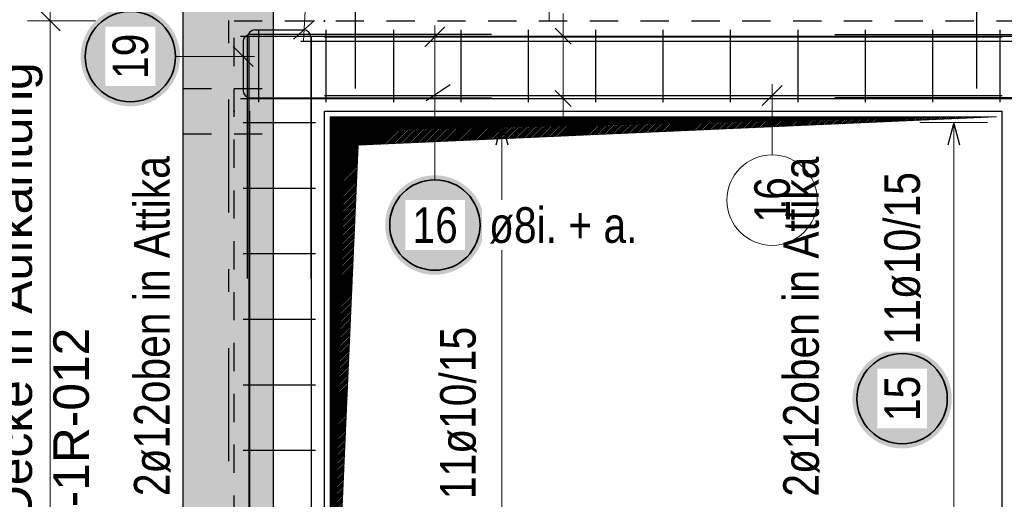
# Model space of a CAD drawing. Header units: millimetres. Extents: x 0 to 61.4, y -43.3 to 42.
# Tile 8 of 21: x 3.4 to 7.8, y 8.9 to 11. Entities that reach past the tile are written whole.
import ezdxf

# ---------------------------------------------------------------- set-up
doc = ezdxf.new("R2010")
doc.units = ezdxf.units.MM
doc.linetypes.add('DASHDOTX2', pattern=[2, 1, -0.5, 0, -0.5])
doc.linetypes.add('HIDDEN', pattern=[0.375, 0.25, -0.125])
for name, color, linetype, lineweight in [('Achsen', 7, 'Continuous', 20), ('Geschnittene Kanten', 7, 'Continuous', 20), ('Schraffuren', 7, 'Continuous', 20)]:
    doc.layers.add(name, color=color, linetype=linetype, lineweight=lineweight)
doc.styles.add('Arial', font='arial.ttf')
doc.styles.add('Arial Narrow', font='ARIALN.TTF')

msp = doc.modelspace()

# ---------------------------------------------------------------- hatches: boundary and pattern name
at = {"lineweight": 25, "true_color": 0xffffff}
for points in [[(4.125, 10.809), (4.1248, 10.8167), (4.1244, 10.8244), (4.1238, 10.832), (4.1228, 10.8396), (4.1216, 10.8472), (4.1202, 10.8548), (4.1184, 10.8622), (4.1164, 10.8697), (4.1142, 10.877), (4.1117, 10.8843), (4.1089, 10.8914), (4.1059, 10.8985), (4.1027, 10.9055), (4.0992, 10.9123), (4.0955, 10.919), (4.0915, 10.9256), (4.0873, 10.932), (4.0829, 10.9383), (4.0783, 10.9445), (4.0735, 10.9504), (4.0685, 10.9562), (4.0632, 10.9618), (4.0578, 10.9673), (4.0522, 10.9725), (4.0464, 10.9775), (4.0404, 10.9824), (4.0343, 10.987), (4.028, 10.9914), (4.0215, 10.9956), (4.015, 10.9995), (4.0082, 11.0033), (4.0014, 11.0067), (3.9944, 11.01), (3.9874, 11.013), (3.9802, 11.0157), (3.9729, 11.0182), (3.9656, 11.0205), (3.9582, 11.0225), (3.9507, 11.0242), (3.9432, 11.0257), (3.9356, 11.0269), (3.928, 11.0278), (3.9203, 11.0285), (3.9126, 11.0289), (3.905, 11.029), (3.8973, 11.0289), (3.8896, 11.0285), (3.882, 11.0278), (3.8743, 11.0269), (3.8668, 11.0257), (3.8592, 11.0242), (3.8517, 11.0225), (3.8443, 11.0205), (3.837, 11.0182), (3.8297, 11.0157), (3.8225, 11.013), (3.8155, 11.01), (3.8085, 11.0067), (3.8017, 11.0033), (3.795, 10.9995), (3.7884, 10.9956), (3.7819, 10.9914), (3.7756, 10.987), (3.7695, 10.9824), (3.7635, 10.9775), (3.7578, 10.9725), (3.7521, 10.9673), (3.7467, 10.9618), (3.7415, 10.9562), (3.7364, 10.9504), (3.7316, 10.9445), (3.727, 10.9383), (3.7226, 10.932), (3.7184, 10.9256), (3.7144, 10.919), (3.7107, 10.9123), (3.7072, 10.9055), (3.704, 10.8985), (3.701, 10.8914), (3.6982, 10.8843), (3.6957, 10.877), (3.6935, 10.8697), (3.6915, 10.8622), (3.6898, 10.8548), (3.6883, 10.8472), (3.6871, 10.8396), (3.6862, 10.832), (3.6855, 10.8244), (3.6851, 10.8167), (3.685, 10.809), (3.6851, 10.8013), (3.6855, 10.7937), (3.6862, 10.786), (3.6871, 10.7784), (3.6883, 10.7708), (3.6898, 10.7633), (3.6915, 10.7558), (3.6935, 10.7484), (3.6957, 10.741), (3.6982, 10.7338), (3.701, 10.7266), (3.704, 10.7195), (3.7072, 10.7126), (3.7107, 10.7057), (3.7144, 10.699), (3.7184, 10.6924), (3.7226, 10.686), (3.727, 10.6797), (3.7316, 10.6736), (3.7364, 10.6676), (3.7415, 10.6618), (3.7467, 10.6562), (3.7521, 10.6508), (3.7578, 10.6455), (3.7635, 10.6405), (3.7695, 10.6357), (3.7756, 10.631), (3.7819, 10.6266), (3.7884, 10.6224), (3.795, 10.6185), (3.8017, 10.6148), (3.8085, 10.6113), (3.8155, 10.608), (3.8225, 10.605), (3.8297, 10.6023), (3.837, 10.5998), (3.8443, 10.5975), (3.8517, 10.5955), (3.8592, 10.5938), (3.8668, 10.5924), (3.8743, 10.5912), (3.882, 10.5902), (3.8896, 10.5895), (3.8973, 10.5891), (3.905, 10.589), (3.9126, 10.5891), (3.9203, 10.5895), (3.928, 10.5902), (3.9356, 10.5912), (3.9432, 10.5924), (3.9507, 10.5938), (3.9582, 10.5955), (3.9656, 10.5975), (3.9729, 10.5998), (3.9802, 10.6023), (3.9874, 10.605), (3.9944, 10.608), (4.0014, 10.6113), (4.0082, 10.6148), (4.015, 10.6185), (4.0215, 10.6224), (4.028, 10.6266), (4.0343, 10.631), (4.0404, 10.6357), (4.0464, 10.6405), (4.0522, 10.6455), (4.0578, 10.6508), (4.0632, 10.6562), (4.0685, 10.6618), (4.0735, 10.6676), (4.0783, 10.6736), (4.0829, 10.6797), (4.0873, 10.686), (4.0915, 10.6924), (4.0955, 10.699), (4.0992, 10.7057), (4.1027, 10.7126), (4.1059, 10.7195), (4.1089, 10.7266), (4.1117, 10.7338), (4.1142, 10.741), (4.1164, 10.7484), (4.1184, 10.7558), (4.1202, 10.7633), (4.1216, 10.7708), (4.1228, 10.7784), (4.1238, 10.786), (4.1244, 10.7937)], [(5.4729, 10.0638), (5.4728, 10.0714), (5.4724, 10.0791), (5.4717, 10.0867), (5.4708, 10.0944), (5.4696, 10.102), (5.4681, 10.1095), (5.4664, 10.117), (5.4644, 10.1244), (5.4622, 10.1317), (5.4597, 10.139), (5.4569, 10.1462), (5.4539, 10.1532), (5.4507, 10.1602), (5.4472, 10.167), (5.4435, 10.1738), (5.4395, 10.1803), (5.4353, 10.1868), (5.4309, 10.1931), (5.4263, 10.1992), (5.4215, 10.2052), (5.4164, 10.211), (5.4112, 10.2166), (5.4058, 10.222), (5.4002, 10.2272), (5.3944, 10.2323), (5.3884, 10.2371), (5.3823, 10.2417), (5.376, 10.2461), (5.3695, 10.2503), (5.3629, 10.2543), (5.3562, 10.258), (5.3494, 10.2615), (5.3424, 10.2647), (5.3354, 10.2677), (5.3282, 10.2705), (5.3209, 10.273), (5.3136, 10.2752), (5.3062, 10.2772), (5.2987, 10.2789), (5.2912, 10.2804), (5.2836, 10.2816), (5.2759, 10.2825), (5.2683, 10.2832), (5.2606, 10.2836), (5.2529, 10.2838), (5.2453, 10.2836), (5.2376, 10.2832), (5.23, 10.2825), (5.2223, 10.2816), (5.2147, 10.2804), (5.2072, 10.2789), (5.1997, 10.2772), (5.1923, 10.2752), (5.185, 10.273), (5.1777, 10.2705), (5.1705, 10.2677), (5.1635, 10.2647), (5.1565, 10.2615), (5.1497, 10.258), (5.1429, 10.2543), (5.1364, 10.2503), (5.1299, 10.2461), (5.1236, 10.2417), (5.1175, 10.2371), (5.1115, 10.2323), (5.1057, 10.2272), (5.1001, 10.222), (5.0947, 10.2166), (5.0895, 10.211), (5.0844, 10.2052), (5.0796, 10.1992), (5.075, 10.1931), (5.0706, 10.1868), (5.0664, 10.1803), (5.0624, 10.1738), (5.0587, 10.167), (5.0552, 10.1602), (5.052, 10.1532), (5.049, 10.1462), (5.0462, 10.139), (5.0437, 10.1317), (5.0415, 10.1244), (5.0395, 10.117), (5.0378, 10.1095), (5.0363, 10.102), (5.0351, 10.0944), (5.0342, 10.0867), (5.0335, 10.0791), (5.0331, 10.0714), (5.0329, 10.0638), (5.0331, 10.0561), (5.0335, 10.0484), (5.0342, 10.0408), (5.0351, 10.0331), (5.0363, 10.0255), (5.0378, 10.018), (5.0395, 10.0105), (5.0415, 10.0031), (5.0437, 9.9958), (5.0462, 9.9885), (5.049, 9.9813), (5.052, 9.9743), (5.0552, 9.9673), (5.0587, 9.9605), (5.0624, 9.9538), (5.0664, 9.9472), (5.0706, 9.9407), (5.075, 9.9344), (5.0796, 9.9283), (5.0844, 9.9223), (5.0895, 9.9165), (5.0947, 9.9109), (5.1001, 9.9055), (5.1057, 9.9003), (5.1115, 9.8952), (5.1175, 9.8904), (5.1236, 9.8858), (5.1299, 9.8814), (5.1364, 9.8772), (5.1429, 9.8732), (5.1497, 9.8695), (5.1565, 9.866), (5.1635, 9.8628), (5.1705, 9.8598), (5.1777, 9.857), (5.185, 9.8545), (5.1923, 9.8523), (5.1997, 9.8503), (5.2072, 9.8486), (5.2147, 9.8471), (5.2223, 9.8459), (5.23, 9.845), (5.2376, 9.8443), (5.2453, 9.8439), (5.2529, 9.8438), (5.2606, 9.8439), (5.2683, 9.8443), (5.2759, 9.845), (5.2836, 9.8459), (5.2912, 9.8471), (5.2987, 9.8486), (5.3062, 9.8503), (5.3136, 9.8523), (5.3209, 9.8545), (5.3282, 9.857), (5.3354, 9.8598), (5.3424, 9.8628), (5.3494, 9.866), (5.3562, 9.8695), (5.3629, 9.8732), (5.3695, 9.8772), (5.376, 9.8814), (5.3823, 9.8858), (5.3884, 9.8904), (5.3944, 9.8952), (5.4002, 9.9003), (5.4058, 9.9055), (5.4112, 9.9109), (5.4164, 9.9165), (5.4215, 9.9223), (5.4263, 9.9283), (5.4309, 9.9344), (5.4353, 9.9407), (5.4395, 9.9472), (5.4435, 9.9538), (5.4472, 9.9605), (5.4507, 9.9673), (5.4539, 9.9743), (5.4569, 9.9813), (5.4597, 9.9885), (5.4622, 9.9958), (5.4644, 10.0031), (5.4664, 10.0105), (5.4681, 10.018), (5.4696, 10.0255), (5.4708, 10.0331), (5.4717, 10.0408), (5.4724, 10.0484)], [(7.5415, 9.2955), (7.5413, 9.3031), (7.5409, 9.3108), (7.5403, 9.3185), (7.5393, 9.3261), (7.5381, 9.3337), (7.5367, 9.3412), (7.5349, 9.3487), (7.533, 9.3561), (7.5307, 9.3634), (7.5282, 9.3707), (7.5255, 9.3779), (7.5225, 9.3849), (7.5192, 9.3919), (7.5157, 9.3987), (7.512, 9.4055), (7.508, 9.412), (7.5039, 9.4185), (7.4995, 9.4248), (7.4948, 9.4309), (7.49, 9.4369), (7.485, 9.4427), (7.4797, 9.4483), (7.4743, 9.4537), (7.4687, 9.459), (7.4629, 9.464), (7.4569, 9.4688), (7.4508, 9.4734), (7.4445, 9.4779), (7.4381, 9.482), (7.4315, 9.486), (7.4248, 9.4897), (7.4179, 9.4932), (7.411, 9.4964), (7.4039, 9.4994), (7.3967, 9.5022), (7.3895, 9.5047), (7.3821, 9.5069), (7.3747, 9.5089), (7.3672, 9.5107), (7.3597, 9.5121), (7.3521, 9.5133), (7.3445, 9.5143), (7.3368, 9.5149), (7.3292, 9.5153), (7.3215, 9.5155), (7.3138, 9.5153), (7.3061, 9.5149), (7.2985, 9.5143), (7.2909, 9.5133), (7.2833, 9.5121), (7.2757, 9.5107), (7.2683, 9.5089), (7.2608, 9.5069), (7.2535, 9.5047), (7.2462, 9.5022), (7.2391, 9.4994), (7.232, 9.4964), (7.225, 9.4932), (7.2182, 9.4897), (7.2115, 9.486), (7.2049, 9.482), (7.1985, 9.4779), (7.1922, 9.4734), (7.186, 9.4688), (7.1801, 9.464), (7.1743, 9.459), (7.1687, 9.4537), (7.1632, 9.4483), (7.158, 9.4427), (7.1529, 9.4369), (7.1481, 9.4309), (7.1435, 9.4248), (7.1391, 9.4185), (7.1349, 9.412), (7.131, 9.4055), (7.1272, 9.3987), (7.1237, 9.3919), (7.1205, 9.3849), (7.1175, 9.3779), (7.1147, 9.3707), (7.1122, 9.3634), (7.11, 9.3561), (7.108, 9.3487), (7.1063, 9.3412), (7.1048, 9.3337), (7.1036, 9.3261), (7.1027, 9.3185), (7.102, 9.3108), (7.1016, 9.3031), (7.1015, 9.2955), (7.1016, 9.2878), (7.102, 9.2801), (7.1027, 9.2725), (7.1036, 9.2648), (7.1048, 9.2573), (7.1063, 9.2497), (7.108, 9.2422), (7.11, 9.2348), (7.1122, 9.2275), (7.1147, 9.2202), (7.1175, 9.213), (7.1205, 9.206), (7.1237, 9.199), (7.1272, 9.1922), (7.131, 9.1855), (7.1349, 9.1789), (7.1391, 9.1724), (7.1435, 9.1662), (7.1481, 9.16), (7.1529, 9.1541), (7.158, 9.1483), (7.1632, 9.1426), (7.1687, 9.1372), (7.1743, 9.132), (7.1801, 9.1269), (7.186, 9.1221), (7.1922, 9.1175), (7.1985, 9.1131), (7.2049, 9.1089), (7.2115, 9.1049), (7.2182, 9.1012), (7.225, 9.0977), (7.232, 9.0945), (7.2391, 9.0915), (7.2462, 9.0887), (7.2535, 9.0862), (7.2608, 9.084), (7.2683, 9.082), (7.2757, 9.0803), (7.2833, 9.0788), (7.2909, 9.0776), (7.2985, 9.0767), (7.3061, 9.076), (7.3138, 9.0756), (7.3215, 9.0755), (7.3292, 9.0756), (7.3368, 9.076), (7.3445, 9.0767), (7.3521, 9.0776), (7.3597, 9.0788), (7.3672, 9.0803), (7.3747, 9.082), (7.3821, 9.084), (7.3895, 9.0862), (7.3967, 9.0887), (7.4039, 9.0915), (7.411, 9.0945), (7.4179, 9.0977), (7.4248, 9.1012), (7.4315, 9.1049), (7.4381, 9.1089), (7.4445, 9.1131), (7.4508, 9.1175), (7.4569, 9.1221), (7.4629, 9.1269), (7.4687, 9.132), (7.4743, 9.1372), (7.4797, 9.1426), (7.485, 9.1483), (7.49, 9.1541), (7.4948, 9.16), (7.4995, 9.1662), (7.5039, 9.1724), (7.508, 9.1789), (7.512, 9.1855), (7.5157, 9.1922), (7.5192, 9.199), (7.5225, 9.206), (7.5255, 9.213), (7.5282, 9.2202), (7.5307, 9.2275), (7.533, 9.2348), (7.5349, 9.2422), (7.5367, 9.2497), (7.5381, 9.2573), (7.5393, 9.2648), (7.5403, 9.2725), (7.5409, 9.2801)]]:
    msp.add_hatch(color=7, dxfattribs=at).paths.add_polyline_path(points)
at = {"layer": 'Achsen', "lineweight": 13}
h = msp.add_hatch(dxfattribs=at)
h.set_pattern_fill('Mau', color=6, scale=0.01, angle=45, style=0, pattern_type=2)
h.set_pattern_definition([(45, (0, 0), (-0.0036769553, 0.0036769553), [])])
h.paths.add_polyline_path([(4.7889, 7.5922), (4.9139, 10.4172), (7.7389, 10.5422), (4.7889, 10.5422)])
at = {"layer": 'Schraffuren', "lineweight": 13, "true_color": 0xd7ffd7}
msp.add_hatch(color=254, dxfattribs=at).paths.add_polyline_path([(4.5388, 14.5673), (4.5388, 3.0672), (4.1388, 3.0672), (4.1388, 14.5673)])

# ---------------------------------------------------------------- linework, layer by layer
at = {"color": 9, "linetype": 'HIDDEN', "lineweight": 0, "ltscale": 0.5}
msp.add_line((5.7589, 37.3872), (5.7589, 10.9672), dxfattribs=at)
at = {"color": 5, "linetype": 'Continuous', "lineweight": 18, "ltscale": 0.5}
for p, q in [((4.7058, 11.4622), (4.6709, 10.8773)), ((5.8208, 10.5244), (5.8208, 11.0001)), ((5.2529, 10.2638), (5.2529, 10.9472)), ((5.6708, 10.9001), (5.9708, 10.9001)), ((4.105, 10.809), (4.4539, 10.809)), ((5.6708, 10.6244), (5.9708, 10.6244)), ((5.7, 10.5172), (5.4, 10.5172)), ((5.55, 10.5172), (5.55, 7.6172)), ((7.7, 10.5172), (7.4, 10.5172)), ((7.55, 10.5172), (7.55, 7.6172))]:
    msp.add_line(p, q, dxfattribs=at)
at = {"color": 3, "linetype": 'HIDDEN', "lineweight": 25, "ltscale": 0.5}
for p, q in [((4.3639, 7.1672), (4.3639, 10.9672)), ((4.3639, 10.9672), (8.1639, 10.9672)), ((4.1388, 10.6675), (4.5388, 10.6675)), ((4.1388, 10.4672), (4.5388, 10.4672))]:
    msp.add_line(p, q, dxfattribs=at)
at = {"color": 3, "linetype": 'Continuous', "lineweight": 25, "ltscale": 0.5}
for p, q in [((4.6272, 10.8857), (4.7207, 10.9687)), ((5.2971, 10.9414), (5.2088, 10.853)), ((4.3922, 10.9001), (8.0922, 10.9001)), ((5.5039, 10.9072), (4.4359, 10.9072)), ((4.4559, 10.9272), (4.6719, 10.9272)), ((4.4739, 10.6072), (4.4739, 10.9272)), ((4.7722, 10.6072), (4.7722, 10.9272)), ((5.0706, 10.6072), (5.0706, 10.9272)), ((5.3689, 10.6072), (5.3689, 10.9272)), ((5.6672, 10.6072), (5.6672, 10.9272)), ((5.7854, 10.9354), (5.8562, 10.8647)), ((5.9656, 10.6072), (5.9656, 10.9272)), ((6.2639, 10.6072), (6.2639, 10.9272)), ((6.5622, 10.6072), (6.5622, 10.9272)), ((6.8606, 10.6072), (6.8606, 10.9272)), ((7.0239, 10.9072), (8.0919, 10.9072)), ((7.1589, 10.6072), (7.1589, 10.9272)), ((7.4572, 10.6072), (7.4572, 10.9272)), ((7.7556, 10.6072), (7.7556, 10.9272)), ((4.4039, 10.8752), (4.4039, 10.6592)), ((4.4239, 9.8272), (4.4239, 10.8952)), ((4.4311, 7.1955), (4.4311, 10.8955)), ((4.7039, 10.8952), (4.7039, 9.8272)), ((4.7068, 7.1955), (4.7068, 10.8955)), ((4.7639, 10.8972), (7.7639, 10.8972)), ((4.4481, 10.7648), (4.3597, 10.8532)), ((4.7639, 10.6372), (7.7639, 10.6372)), ((5.7854, 10.6597), (5.8562, 10.589)), ((4.3922, 10.6244), (8.0922, 10.6244)), ((4.4359, 10.6272), (5.5039, 10.6272)), ((8.0919, 10.6272), (7.0239, 10.6272)), ((4.4339, 7.5672), (4.4339, 10.5672)), ((4.4039, 10.5172), (4.7239, 10.5172)), ((5.55, 10.5172), (5.5232, 10.4172)), ((5.5768, 10.4172), (5.55, 10.5172)), ((7.55, 10.5172), (7.5232, 10.4172)), ((7.5768, 10.4172), (7.55, 10.5172)), ((4.4039, 10.2272), (4.7239, 10.2272)), ((4.4039, 9.9372), (4.7239, 9.9372)), ((4.4039, 9.6472), (4.7239, 9.6472)), ((4.4039, 9.3572), (4.7239, 9.3572)), ((4.4039, 9.0672), (4.7239, 9.0672))]:
    msp.add_line(p, q, dxfattribs=at)
at = {"color": 3, "linetype": 'Continuous', "lineweight": 25}
for p, q in [((5.2151, 10.6151), (5.3209, 10.6856)), ((4.7639, 7.5672), (4.7639, 10.5672)), ((4.7639, 10.5672), (7.7639, 10.5672)), ((7.7639, 7.5672), (7.7639, 10.5672))]:
    msp.add_line(p, q, dxfattribs=at)
at = {"color": 9, "linetype": 'Continuous', "lineweight": 0, "ltscale": 0.5}
for p, q in [((6.7901, 10.6814), (6.7017, 10.593)), ((6.7459, 10.374), (6.7459, 10.6872))]:
    msp.add_line(p, q, dxfattribs=at)
at = {"color": 2, "linetype": 'Continuous', "lineweight": 35, "ltscale": 0.5}
for centre in [(3.905, 10.809), (5.2529, 10.0638), (7.3215, 9.2955)]:
    msp.add_circle(centre, 0.2, dxfattribs=at)
at = {"color": 9, "linetype": 'Continuous', "lineweight": 0}
for centre in [(4.7639, 10.9672), (4.3639, 10.5672)]:
    msp.add_circle(centre, 0.00222, dxfattribs=at)
at = {"color": 9, "linetype": 'Continuous', "lineweight": 0, "ltscale": 0.5}
msp.add_circle((6.7459, 10.174), 0.2, dxfattribs=at)
at = {"color": 3, "linetype": 'Continuous', "lineweight": 25, "ltscale": 0.5}
for centre, start, end in [((4.4359, 10.8752), 90, 180), ((4.4559, 10.8952), 90, 180), ((4.6719, 10.8952), 0, 90), ((4.4359, 10.6592), 180, 270)]:
    msp.add_arc(centre, 0.032, start, end, dxfattribs=at)
at = {"layer": 'Achsen', "color": 3, "linetype": 'DASHDOTX2', "lineweight": 25, "ltscale": 0.5}
msp.add_line((4.3389, 39.2187), (4.3389, 0.3501), dxfattribs=at)
at = {"layer": 'Achsen', "color": 3, "linetype": 'Continuous', "lineweight": 25, "ltscale": 0.5}
for p, q in [((4.9009, 10.6673), (4.9009, 14.9073)), ((7.6519, 10.6673), (7.6519, 14.9073)), ((4.6596, 10.8772), (22.6596, 10.8772))]:
    msp.add_line(p, q, dxfattribs=at)
at = {"layer": 'Achsen', "color": 6, "linetype": 'Continuous', "lineweight": 13, "ltscale": 0.5}
for p, q in [((3.55, 7.0672), (3.55, 11.0672)), ((3.45, 10.9672), (3.75, 10.9672))]:
    msp.add_line(p, q, dxfattribs=at)
at = {"layer": 'Achsen', "color": 2, "linetype": 'Continuous', "lineweight": 35, "ltscale": 0.5}
msp.add_line((3.5058, 11.0114), (3.5942, 10.923), dxfattribs=at)
at = {"layer": 'Achsen', "color": 6, "linetype": 'Continuous', "lineweight": 13}
for p, q in [((4.7889, 7.5922), (4.7889, 10.5422)), ((4.7889, 10.5422), (7.7389, 10.5422)), ((4.9139, 10.4172), (7.7389, 10.5422)), ((4.7889, 7.5922), (4.9139, 10.4172))]:
    msp.add_line(p, q, dxfattribs=at)
at = {"layer": 'Geschnittene Kanten', "color": 3, "linetype": 'Continuous', "lineweight": 25}
for p, q in [((4.1388, 3.5672), (4.1388, 14.5673)), ((4.5388, 3.0672), (4.5388, 14.5673))]:
    msp.add_line(p, q, dxfattribs=at)

# ---------------------------------------------------------------- texts
at = {"color": 2, "lineweight": 35, "insert": (6.7952, 8.8618), "char_height": 0.1575, "attachment_point": 1, "rotation": 90, "line_spacing_factor": 0.9, "style": 'Arial Narrow'}
msp.add_mtext('2ø12oben in Attika', dxfattribs=at)
at = {"color": 9, "lineweight": 0, "insert": (6.6671, 10.0748), "char_height": 0.1575, "attachment_point": 1, "rotation": 90, "line_spacing_factor": 0.9, "style": 'Arial Narrow'}
msp.add_mtext('16', dxfattribs=at)
at = {"layer": 'Achsen', "color": 2, "lineweight": 35, "style": 'Arial'}
for s, p in [('Anschluß aus Decke in Aufkantung', (3.4694, 7.3598)), ('s. Plan Nr. A-B-1R-012', (3.7214, 7.3598))]:
    msp.add_text(s, height=0.1575, rotation=90, dxfattribs=at).set_placement(p)

# ---------------------------------------------------------------- next in the draw order: texts
at = {"color": 2, "lineweight": 35, "char_height": 0.1575, "attachment_point": 1, "rotation": 90, "line_spacing_factor": 0.9, "style": 'Arial Narrow', "bg_fill": 3, "box_fill_scale": 1.2, "bg_fill_color": 256, "bg_fill_true_color": 13158600, "bg_fill_transparency": 0}
for s, insert in [('19', (3.8262, 10.7098)), ('11ø10/15', (7.2427, 9.5355)), ('11ø10/15', (5.2761, 8.8508)), ('15', (7.2427, 9.1962))]:
    msp.add_mtext(s, dxfattribs=dict(at, insert=insert))
at = {"color": 2, "lineweight": 35, "char_height": 0.1575, "attachment_point": 1, "line_spacing_factor": 0.9, "style": 'Arial Narrow', "bg_fill": 3, "box_fill_scale": 1.2, "bg_fill_color": 256, "bg_fill_true_color": 13158600, "bg_fill_transparency": 0}
for s, insert in [('16', (5.1537, 10.1425)), ('ø8i. + a.', (5.4929, 10.1425))]:
    msp.add_mtext(s, dxfattribs=dict(at, insert=insert))

# ---------------------------------------------------------------- next in the draw order: texts
at = {"color": 2, "lineweight": 35, "insert": (3.9209, 8.8641), "char_height": 0.1575, "attachment_point": 1, "rotation": 90, "line_spacing_factor": 0.9, "style": 'Arial Narrow'}
msp.add_mtext('2ø12oben in Attika', dxfattribs=at)

doc.saveas('drawing.dxf')
